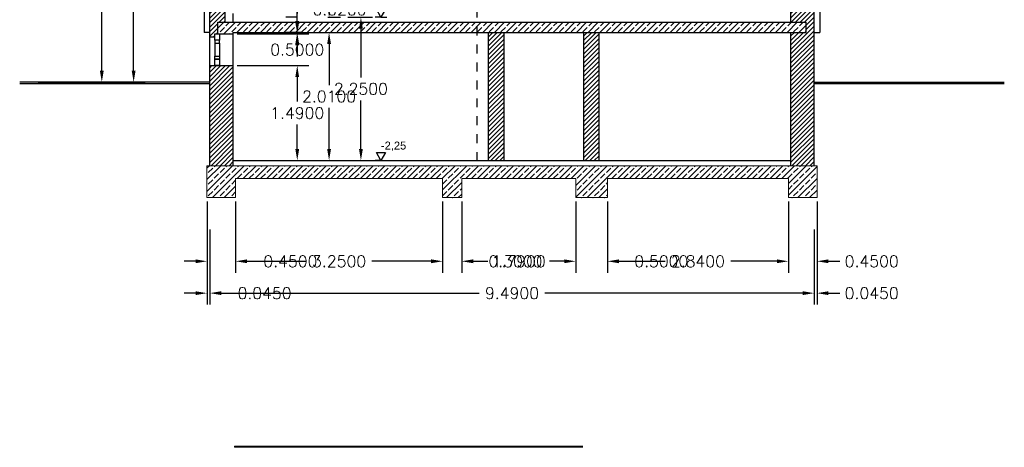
# Model space of a CAD drawing. Header units: millimetres. Extents: x 5 to 471, y 35 to 84.
# Tile 22 of 34: x 349.62 to 365.08, y 35.82 to 42.53. Entities that reach past the tile are written whole.
import ezdxf

# ---------------------------------------------------------------- set-up
doc = ezdxf.new("R2010")
doc.units = ezdxf.units.MM
doc.header["$MEASUREMENT"] = 0
doc.linetypes.add('Strichlinie', pattern=[0.282222, 0.141111, -0.141111])
for name, color, linetype in [('A_DE_DECKE', 7, 'Continuous'), ('P_BM_AUSSEN', 7, 'Continuous'), ('R_NT_FENSTER', 7, 'Continuous'), ('R_NT_HIDDEN', 7, 'Continuous'), ('R_TR_BODEN', 7, 'Continuous'), ('R_TR_HIDDEN', 7, 'Continuous'), ('R_TR_INNENWAND', 3, 'Continuous'), ('Schraffuren', 7, 'Continuous')]:
    doc.layers.add(name, color=color, linetype=linetype)
doc.styles.add('ERSTELLTER_STIL_2', font='ARIAL.TTF')
doc.styles.get("Standard").update_dxf_attribs({"font": 'txt', "bigfont": 'BIGFONT.SHX'})
doc.linetypes.add('Terrainlinie', pattern='A,0,[1,Bl.Nr. 2.0011.Shx,S=0.000793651,R=0,X=0,Y=-0.043301],-0.1,0', length=0.1)
doc.dimstyles.get("Standard").update_dxf_attribs({"dimtxt": 0.18, "dimasz": 0.18, "dimexe": 0.18, "dimexo": 0.0625, "dimgap": 0.09, "dimtad": 0, "dimtih": 1, "dimtoh": 1, "dimdec": 4, "dimzin": 0, "dimdsep": 46, "dimtxsty": 'Standard', "dimcen": 0.09, "dimadec": 0, "dimazin": 0, "dimtfac": 1, "dimtdec": 4, "dimtofl": 0, "dimtmove": 0, "dimatfit": 3, "dimfxl": 1, "dimtolj": 1, "dimtzin": 0, "dimarcsym": 0})
pattern_1 = [(45, (343.71282, 42.56851), (-0.0919239, 0.0919239), []), (45, (343.66686, 42.61447), (-0.0919239, 0.0919239), [0.0975, -0.0325])]
pattern_2 = [(45, (343.71282, 42.56851), (-0.03535534, 0.03535534), [])]

# ---------------------------------------------------------------- blocks, each defined once
blk = doc.blocks.new('Bemaßung_1_7', base_point=(355.294, 40.319))
at = {"layer": 'P_BM_AUSSEN', "linetype": 'Continuous'}
for p, q in [((355.294, 45.319), (355.201, 45.319)), ((355.294, 45.319), (355.222, 45.444)), ((355.222, 45.444), (355.367, 45.444)), ((355.367, 45.444), (355.294, 45.319)), ((355.294, 45.319), (355.388, 45.319)), ((355.294, 42.569), (355.222, 42.694)), ((355.222, 42.694), (355.367, 42.694)), ((355.367, 42.694), (355.294, 42.569)), ((355.294, 42.569), (355.201, 42.569)), ((355.294, 42.569), (355.388, 42.569)), ((355.294, 40.319), (355.222, 40.444)), ((355.222, 40.444), (355.367, 40.444)), ((355.367, 40.444), (355.294, 40.319)), ((355.294, 40.319), (355.201, 40.319)), ((355.294, 40.319), (355.388, 40.319))]:
    blk.add_line(p, q, dxfattribs=at)
at = {"layer": 'P_BM_AUSSEN', "char_height": 0.125, "attachment_point": 7, "style": 'ERSTELLTER_STIL_2'}
for s, insert in [('{+2,75}', (355.294, 45.469)), ('{±0,00}', (355.294, 42.719)), ('{-2,25}', (355.294, 40.469))]:
    blk.add_mtext(s, dxfattribs=dict(at, insert=insert))
blk = doc.blocks.new('*D295', base_point=(343.713, 42.569))
at = {"layer": 'Defpoints', "color": 0}
for p in [(354.71, 42.569), (354.98, 42.569), (354.506, 40.319)]:
    blk.add_point(p, dxfattribs=at)
at = {"layer": 'P_BM_AUSSEN', "color": 0, "linetype": 'Continuous', "lineweight": -2}
for p, q in [((354.772, 42.569), (355.16, 42.569)), ((354.98, 42.389), (354.98, 41.624)), ((354.98, 40.499), (354.98, 41.263)), ((354.568, 40.319), (355.16, 40.319))]:
    blk.add_line(p, q, dxfattribs=at)
at = {"layer": 'P_BM_AUSSEN', "color": 0}
for points in [[(355.01, 42.389), (354.95, 42.389), (354.98, 42.569)], [(354.95, 40.499), (355.01, 40.499), (354.98, 40.319)]]:
    blk.add_solid(points, dxfattribs=at)
at = {"layer": 'P_BM_AUSSEN', "color": 0, "insert": (354.98, 41.444), "char_height": 0.18, "attachment_point": 5}
blk.add_mtext('\\A1;2.2500', dxfattribs=at)
blk = doc.blocks.new('*D297', base_point=(343.713, 42.569))
at = {"layer": 'Defpoints', "color": 0}
for p in [(354.401, 42.329), (354.48, 42.329), (354.401, 40.319)]:
    blk.add_point(p, dxfattribs=at)
at = {"layer": 'P_BM_AUSSEN', "color": 0, "linetype": 'Continuous', "lineweight": -2}
for p, q in [((354.463, 42.329), (354.66, 42.329)), ((354.48, 42.149), (354.48, 41.504)), ((354.48, 40.499), (354.48, 41.144)), ((354.463, 40.319), (354.66, 40.319))]:
    blk.add_line(p, q, dxfattribs=at)
at = {"layer": 'P_BM_AUSSEN', "color": 0}
for points in [[(354.51, 42.149), (354.45, 42.149), (354.48, 42.329)], [(354.45, 40.499), (354.51, 40.499), (354.48, 40.319)]]:
    blk.add_solid(points, dxfattribs=at)
at = {"layer": 'P_BM_AUSSEN', "color": 0, "insert": (354.48, 41.324), "char_height": 0.18, "attachment_point": 5}
blk.add_mtext('\\A1;2.0100', dxfattribs=at)
blk = doc.blocks.new('*D298', base_point=(343.713, 42.569))
at = {"layer": 'Defpoints', "color": 0}
for p in [(354.401, 42.569), (354.48, 42.569), (354.401, 42.329)]:
    blk.add_point(p, dxfattribs=at)
at = {"layer": 'P_BM_AUSSEN', "color": 0, "linetype": 'Continuous', "lineweight": -2}
for p, q in [((354.48, 42.929), (354.66, 42.929)), ((354.48, 42.749), (354.48, 42.929)), ((354.463, 42.569), (354.66, 42.569)), ((354.463, 42.329), (354.66, 42.329)), ((354.48, 42.149), (354.48, 41.969))]:
    blk.add_line(p, q, dxfattribs=at)
at = {"layer": 'P_BM_AUSSEN', "color": 0}
for points in [[(354.45, 42.749), (354.51, 42.749), (354.48, 42.569)], [(354.51, 42.149), (354.45, 42.149), (354.48, 42.329)]]:
    blk.add_solid(points, dxfattribs=at)
at = {"layer": 'P_BM_AUSSEN', "color": 0, "insert": (355.159, 42.929), "char_height": 0.18, "attachment_point": 5}
blk.add_mtext('\\A1;0.2400', dxfattribs=at)
blk = doc.blocks.new('*D303', base_point=(343.713, 42.569))
at = {"layer": 'Defpoints', "color": 0}
for p in [(352.563, 39.739), (353.013, 39.739), (353.013, 38.739)]:
    blk.add_point(p, dxfattribs=at)
at = {"layer": 'P_BM_AUSSEN', "color": 0, "linetype": 'Continuous', "lineweight": -2}
for p, q in [((352.563, 39.676), (352.563, 38.559)), ((353.013, 39.676), (353.013, 38.559)), ((352.383, 38.739), (352.203, 38.739)), ((353.193, 38.739), (353.373, 38.739))]:
    blk.add_line(p, q, dxfattribs=at)
at = {"layer": 'P_BM_AUSSEN', "color": 0}
for points in [[(352.383, 38.709), (352.383, 38.769), (352.563, 38.739)], [(353.193, 38.769), (353.193, 38.709), (353.013, 38.739)]]:
    blk.add_solid(points, dxfattribs=at)
at = {"layer": 'P_BM_AUSSEN', "color": 0, "insert": (353.872, 38.739), "char_height": 0.18, "attachment_point": 5}
blk.add_mtext('\\A1;0.4500', dxfattribs=at)
blk = doc.blocks.new('*D304', base_point=(343.713, 42.569))
at = {"layer": 'Defpoints', "color": 0}
for p in [(353.013, 39.739), (356.263, 39.739), (356.263, 38.739)]:
    blk.add_point(p, dxfattribs=at)
at = {"layer": 'P_BM_AUSSEN', "color": 0, "linetype": 'Continuous', "lineweight": -2}
for p, q in [((353.013, 39.676), (353.013, 38.559)), ((356.263, 39.676), (356.263, 38.559)), ((353.193, 38.739), (354.123, 38.739)), ((356.083, 38.739), (355.152, 38.739))]:
    blk.add_line(p, q, dxfattribs=at)
at = {"layer": 'P_BM_AUSSEN', "color": 0}
for points in [[(353.193, 38.769), (353.193, 38.709), (353.013, 38.739)], [(356.083, 38.709), (356.083, 38.769), (356.263, 38.739)]]:
    blk.add_solid(points, dxfattribs=at)
at = {"layer": 'P_BM_AUSSEN', "color": 0, "insert": (354.638, 38.739), "char_height": 0.18, "attachment_point": 5}
blk.add_mtext('\\A1;3.2500', dxfattribs=at)
blk = doc.blocks.new('*D305', base_point=(343.713, 42.569))
at = {"layer": 'Defpoints', "color": 0}
for p in [(356.263, 39.739), (356.563, 39.739), (356.563, 38.739)]:
    blk.add_point(p, dxfattribs=at)
at = {"layer": 'P_BM_AUSSEN', "color": 0, "linetype": 'Continuous', "lineweight": -2}
for p, q in [((356.263, 39.676), (356.263, 38.559)), ((356.563, 39.676), (356.563, 38.559)), ((356.083, 38.739), (355.903, 38.739)), ((356.743, 38.739), (356.923, 38.739))]:
    blk.add_line(p, q, dxfattribs=at)
at = {"layer": 'P_BM_AUSSEN', "color": 0}
for points in [[(356.083, 38.709), (356.083, 38.769), (356.263, 38.739)], [(356.743, 38.769), (356.743, 38.709), (356.563, 38.739)]]:
    blk.add_solid(points, dxfattribs=at)
at = {"layer": 'P_BM_AUSSEN', "color": 0, "insert": (357.407, 38.739), "char_height": 0.18, "attachment_point": 5}
blk.add_mtext('\\A1;0.3000', dxfattribs=at)
blk = doc.blocks.new('*D306', base_point=(343.713, 42.569))
at = {"layer": 'Defpoints', "color": 0}
for p in [(356.563, 39.739), (358.353, 39.739), (358.353, 38.739)]:
    blk.add_point(p, dxfattribs=at)
at = {"layer": 'P_BM_AUSSEN', "color": 0, "linetype": 'Continuous', "lineweight": -2}
for p, q in [((356.563, 39.676), (356.563, 38.559)), ((358.353, 39.676), (358.353, 38.559)), ((356.743, 38.739), (356.974, 38.739)), ((358.173, 38.739), (357.942, 38.739))]:
    blk.add_line(p, q, dxfattribs=at)
at = {"layer": 'P_BM_AUSSEN', "color": 0}
for points in [[(356.743, 38.769), (356.743, 38.709), (356.563, 38.739)], [(358.173, 38.709), (358.173, 38.769), (358.353, 38.739)]]:
    blk.add_solid(points, dxfattribs=at)
at = {"layer": 'P_BM_AUSSEN', "color": 0, "insert": (357.458, 38.739), "char_height": 0.18, "attachment_point": 5}
blk.add_mtext('\\A1;1.7900', dxfattribs=at)
blk = doc.blocks.new('*D307', base_point=(343.713, 42.569))
at = {"layer": 'Defpoints', "color": 0}
for p in [(358.353, 39.739), (358.853, 39.739), (358.853, 38.739)]:
    blk.add_point(p, dxfattribs=at)
at = {"layer": 'P_BM_AUSSEN', "color": 0, "linetype": 'Continuous', "lineweight": -2}
for p, q in [((358.353, 39.676), (358.353, 38.559)), ((358.853, 39.676), (358.853, 38.559)), ((358.173, 38.739), (357.993, 38.739)), ((359.033, 38.739), (359.213, 38.739))]:
    blk.add_line(p, q, dxfattribs=at)
at = {"layer": 'P_BM_AUSSEN', "color": 0}
for points in [[(358.173, 38.709), (358.173, 38.769), (358.353, 38.739)], [(359.033, 38.769), (359.033, 38.709), (358.853, 38.739)]]:
    blk.add_solid(points, dxfattribs=at)
at = {"layer": 'P_BM_AUSSEN', "color": 0, "insert": (359.697, 38.739), "char_height": 0.18, "attachment_point": 5}
blk.add_mtext('\\A1;0.5000', dxfattribs=at)
blk = doc.blocks.new('*D308', base_point=(343.713, 42.569))
at = {"layer": 'Defpoints', "color": 0}
for p in [(358.853, 39.739), (361.693, 39.739), (361.693, 38.739)]:
    blk.add_point(p, dxfattribs=at)
at = {"layer": 'P_BM_AUSSEN', "color": 0, "linetype": 'Continuous', "lineweight": -2}
for p, q in [((358.853, 39.676), (358.853, 38.559)), ((361.693, 39.676), (361.693, 38.559)), ((359.033, 38.739), (359.759, 38.739)), ((361.513, 38.739), (360.787, 38.739))]:
    blk.add_line(p, q, dxfattribs=at)
at = {"layer": 'P_BM_AUSSEN', "color": 0}
for points in [[(359.033, 38.769), (359.033, 38.709), (358.853, 38.739)], [(361.513, 38.709), (361.513, 38.769), (361.693, 38.739)]]:
    blk.add_solid(points, dxfattribs=at)
at = {"layer": 'P_BM_AUSSEN', "color": 0, "insert": (360.273, 38.739), "char_height": 0.18, "attachment_point": 5}
blk.add_mtext('\\A1;2.8400', dxfattribs=at)
blk = doc.blocks.new('*D309', base_point=(343.713, 42.569))
at = {"layer": 'Defpoints', "color": 0}
for p in [(361.693, 39.739), (362.143, 39.739), (362.143, 38.739)]:
    blk.add_point(p, dxfattribs=at)
at = {"layer": 'P_BM_AUSSEN', "color": 0, "linetype": 'Continuous', "lineweight": -2}
for p, q in [((361.693, 39.676), (361.693, 38.559)), ((362.143, 39.676), (362.143, 38.559)), ((361.513, 38.739), (361.333, 38.739)), ((362.323, 38.739), (362.503, 38.739))]:
    blk.add_line(p, q, dxfattribs=at)
at = {"layer": 'P_BM_AUSSEN', "color": 0}
for points in [[(361.513, 38.709), (361.513, 38.769), (361.693, 38.739)], [(362.323, 38.769), (362.323, 38.709), (362.143, 38.739)]]:
    blk.add_solid(points, dxfattribs=at)
at = {"layer": 'P_BM_AUSSEN', "color": 0, "insert": (363.002, 38.739), "char_height": 0.18, "attachment_point": 5}
blk.add_mtext('\\A1;0.4500', dxfattribs=at)
blk = doc.blocks.new('*D310', base_point=(343.713, 42.569))
at = {"layer": 'Defpoints', "color": 0}
for p in [(352.608, 40.39), (352.563, 40.239), (352.608, 38.239)]:
    blk.add_point(p, dxfattribs=at)
at = {"layer": 'P_BM_AUSSEN', "color": 0, "linetype": 'Continuous', "lineweight": -2}
for p, q in [((352.563, 39.239), (352.563, 38.059)), ((352.608, 39.239), (352.608, 38.059)), ((352.383, 38.239), (352.203, 38.239)), ((352.788, 38.239), (352.968, 38.239))]:
    blk.add_line(p, q, dxfattribs=at)
at = {"layer": 'P_BM_AUSSEN', "color": 0}
for points in [[(352.383, 38.209), (352.383, 38.269), (352.563, 38.239)], [(352.788, 38.269), (352.788, 38.209), (352.608, 38.239)]]:
    blk.add_solid(points, dxfattribs=at)
at = {"layer": 'P_BM_AUSSEN', "color": 0, "insert": (353.467, 38.239), "char_height": 0.18, "attachment_point": 5}
blk.add_mtext('\\A1;0.0450', dxfattribs=at)
blk = doc.blocks.new('*D311', base_point=(343.713, 42.569))
at = {"layer": 'Defpoints', "color": 0}
for p in [(352.608, 40.39), (362.098, 40.408), (362.098, 38.239)]:
    blk.add_point(p, dxfattribs=at)
at = {"layer": 'P_BM_AUSSEN', "color": 0, "linetype": 'Continuous', "lineweight": -2}
for p, q in [((352.608, 39.239), (352.608, 38.059)), ((362.098, 39.239), (362.098, 38.059)), ((352.788, 38.239), (356.839, 38.239)), ((361.918, 38.239), (357.867, 38.239))]:
    blk.add_line(p, q, dxfattribs=at)
at = {"layer": 'P_BM_AUSSEN', "color": 0}
for points in [[(352.788, 38.269), (352.788, 38.209), (352.608, 38.239)], [(361.918, 38.209), (361.918, 38.269), (362.098, 38.239)]]:
    blk.add_solid(points, dxfattribs=at)
at = {"layer": 'P_BM_AUSSEN', "color": 0, "insert": (357.353, 38.239), "char_height": 0.18, "attachment_point": 5}
blk.add_mtext('\\A1;9.4900', dxfattribs=at)
blk = doc.blocks.new('*D312', base_point=(343.713, 42.569))
at = {"layer": 'Defpoints', "color": 0}
for p in [(362.098, 40.408), (362.143, 40.239), (362.143, 38.239)]:
    blk.add_point(p, dxfattribs=at)
at = {"layer": 'P_BM_AUSSEN', "color": 0, "linetype": 'Continuous', "lineweight": -2}
for p, q in [((362.098, 39.239), (362.098, 38.059)), ((362.143, 39.239), (362.143, 38.059)), ((361.918, 38.239), (361.738, 38.239)), ((362.323, 38.239), (362.503, 38.239))]:
    blk.add_line(p, q, dxfattribs=at)
at = {"layer": 'P_BM_AUSSEN', "color": 0}
for points in [[(361.918, 38.209), (361.918, 38.269), (362.098, 38.239)], [(362.323, 38.269), (362.323, 38.209), (362.143, 38.239)]]:
    blk.add_solid(points, dxfattribs=at)
at = {"layer": 'P_BM_AUSSEN', "color": 0, "insert": (363.002, 38.239), "char_height": 0.18, "attachment_point": 5}
blk.add_mtext('\\A1;0.0450', dxfattribs=at)
blk = doc.blocks.new('*D313', base_point=(343.713, 42.569))
at = {"layer": 'Defpoints', "color": 0}
for p in [(352.973, 41.809), (353.98, 41.809), (352.973, 40.319)]:
    blk.add_point(p, dxfattribs=at)
at = {"layer": 'P_BM_AUSSEN', "color": 0, "linetype": 'Continuous', "lineweight": -2}
for p, q in [((353.035, 41.809), (354.16, 41.809)), ((353.98, 41.629), (353.98, 41.244)), ((353.98, 40.499), (353.98, 40.884)), ((353.035, 40.319), (354.16, 40.319))]:
    blk.add_line(p, q, dxfattribs=at)
at = {"layer": 'P_BM_AUSSEN', "color": 0}
for points in [[(354.01, 41.629), (353.95, 41.629), (353.98, 41.809)], [(353.95, 40.499), (354.01, 40.499), (353.98, 40.319)]]:
    blk.add_solid(points, dxfattribs=at)
at = {"layer": 'P_BM_AUSSEN', "color": 0, "insert": (353.98, 41.064), "char_height": 0.18, "attachment_point": 5}
blk.add_mtext('\\A1;1.4900', dxfattribs=at)
blk = doc.blocks.new('*D314', base_point=(343.713, 42.569))
at = {"layer": 'Defpoints', "color": 0}
for p in [(352.973, 42.309), (353.98, 42.309), (352.973, 41.809)]:
    blk.add_point(p, dxfattribs=at)
at = {"layer": 'P_BM_AUSSEN', "color": 0, "linetype": 'Continuous', "lineweight": -2}
for p, q in [((353.98, 42.489), (353.98, 42.669)), ((353.035, 42.309), (354.16, 42.309)), ((353.035, 41.809), (354.16, 41.809)), ((353.98, 41.629), (353.98, 41.449))]:
    blk.add_line(p, q, dxfattribs=at)
at = {"layer": 'P_BM_AUSSEN', "color": 0}
for points in [[(353.95, 42.489), (354.01, 42.489), (353.98, 42.309)], [(354.01, 41.629), (353.95, 41.629), (353.98, 41.809)]]:
    blk.add_solid(points, dxfattribs=at)
at = {"layer": 'P_BM_AUSSEN', "color": 0, "insert": (353.98, 42.059), "char_height": 0.18, "attachment_point": 5}
blk.add_mtext('\\A1;0.5000', dxfattribs=at)
blk = doc.blocks.new('*D315', base_point=(343.713, 42.569))
at = {"layer": 'Defpoints', "color": 0}
for p in [(352.973, 42.309), (353.98, 42.329), (354.117, 42.329)]:
    blk.add_point(p, dxfattribs=at)
at = {"layer": 'P_BM_AUSSEN', "color": 0, "linetype": 'Continuous', "lineweight": -2}
for p, q in [((353.98, 42.689), (354.16, 42.689)), ((353.98, 42.509), (353.98, 42.689)), ((353.035, 42.309), (354.16, 42.309)), ((354.054, 42.329), (353.8, 42.329)), ((353.98, 42.129), (353.98, 41.949))]:
    blk.add_line(p, q, dxfattribs=at)
at = {"layer": 'P_BM_AUSSEN', "color": 0}
for points in [[(353.95, 42.509), (354.01, 42.509), (353.98, 42.329)], [(354.01, 42.129), (353.95, 42.129), (353.98, 42.309)]]:
    blk.add_solid(points, dxfattribs=at)
at = {"layer": 'P_BM_AUSSEN', "color": 0, "insert": (354.644, 42.689), "char_height": 0.18, "attachment_point": 5}
blk.add_mtext('\\A1;0.0200', dxfattribs=at)
blk = doc.blocks.new('*D316', base_point=(343.713, 42.569))
at = {"layer": 'Defpoints', "color": 0}
for p in [(353.98, 42.569), (354.029, 42.569), (354.117, 42.329)]:
    blk.add_point(p, dxfattribs=at)
at = {"layer": 'P_BM_AUSSEN', "color": 0, "linetype": 'Continuous', "lineweight": -2}
for p, q in [((353.98, 42.929), (354.16, 42.929)), ((353.98, 42.749), (353.98, 42.929)), ((353.966, 42.569), (353.8, 42.569)), ((354.054, 42.329), (353.8, 42.329)), ((353.98, 42.149), (353.98, 41.969))]:
    blk.add_line(p, q, dxfattribs=at)
at = {"layer": 'P_BM_AUSSEN', "color": 0}
for points in [[(353.95, 42.749), (354.01, 42.749), (353.98, 42.569)], [(354.01, 42.149), (353.95, 42.149), (353.98, 42.329)]]:
    blk.add_solid(points, dxfattribs=at)
at = {"layer": 'P_BM_AUSSEN', "color": 0, "insert": (354.659, 42.929), "char_height": 0.18, "attachment_point": 5}
blk.add_mtext('\\A1;0.2400', dxfattribs=at)
blk = doc.blocks.new('*D333', base_point=(343.713, 42.569))
at = {"layer": 'Defpoints', "color": 0}
for p in [(351.031, 48.29), (351.411, 48.29), (349.621, 41.549)]:
    blk.add_point(p, dxfattribs=at)
at = {"layer": 'P_BM_AUSSEN', "color": 0, "linetype": 'Continuous', "lineweight": -2}
for p, q in [((351.093, 48.29), (351.591, 48.29)), ((351.411, 48.11), (351.411, 45.099)), ((351.411, 41.729), (351.411, 44.739)), ((350.411, 41.549), (351.591, 41.549))]:
    blk.add_line(p, q, dxfattribs=at)
at = {"layer": 'P_BM_AUSSEN', "color": 0}
for points in [[(351.441, 48.11), (351.381, 48.11), (351.411, 48.29)], [(351.381, 41.729), (351.441, 41.729), (351.411, 41.549)]]:
    blk.add_solid(points, dxfattribs=at)
at = {"layer": 'P_BM_AUSSEN', "color": 0, "insert": (351.411, 44.919), "char_height": 0.18, "attachment_point": 5}
blk.add_mtext('\\A1;6.7416', dxfattribs=at)
blk = doc.blocks.new('*D335', base_point=(343.713, 42.569))
at = {"layer": 'Defpoints', "color": 0}
for p in [(350.911, 51.109), (351.625, 51.109), (349.621, 41.549)]:
    blk.add_point(p, dxfattribs=at)
at = {"layer": 'P_BM_AUSSEN', "color": 0, "linetype": 'Continuous', "lineweight": -2}
for p, q in [((351.563, 51.109), (350.731, 51.109)), ((350.911, 50.929), (350.911, 46.509)), ((350.911, 41.729), (350.911, 46.149)), ((349.911, 41.549), (351.091, 41.549))]:
    blk.add_line(p, q, dxfattribs=at)
at = {"layer": 'P_BM_AUSSEN', "color": 0}
for points in [[(350.941, 50.929), (350.881, 50.929), (350.911, 51.109)], [(350.881, 41.729), (350.941, 41.729), (350.911, 41.549)]]:
    blk.add_solid(points, dxfattribs=at)
at = {"layer": 'P_BM_AUSSEN', "color": 0, "insert": (350.911, 46.329), "char_height": 0.18, "attachment_point": 5}
blk.add_mtext('\\A1;9.5610', dxfattribs=at)

msp = doc.modelspace()

# ---------------------------------------------------------------- hatches: boundary and pattern name
at = {"layer": 'Schraffuren', "linetype": 'Continuous'}
h = msp.add_hatch(dxfattribs=at)
h.set_pattern_fill('MW_HLZ_0007', color=256, style=0, pattern_type=2)
h.set_pattern_definition(pattern_2)
h.paths.add_polyline_path([(362.09782, 43.86851), (361.73282, 43.86851), (361.73282, 42.48851), (361.97282, 42.48851), (361.97282, 42.32851), (361.73282, 42.32851), (361.73282, 40.23851), (362.09782, 40.23851)], flags=0)
h = msp.add_hatch(dxfattribs=at)
h.set_pattern_fill('MW_HLZ_0007', color=256, style=0, pattern_type=2)
h.set_pattern_definition(pattern_2)
h.paths.add_polyline_path([(352.84782, 43.32851), (352.60782, 43.32851), (352.60782, 42.25851), (352.68782, 42.25851), (352.68782, 42.30851), (352.73282, 42.30851), (352.73282, 42.48851), (352.84782, 42.48851)], flags=0)
h = msp.add_hatch(dxfattribs=at)
h.set_pattern_fill('Beton__Stahlbeton_0007', color=256, style=0, pattern_type=2)
h.set_pattern_definition(pattern_1)
h.paths.add_polyline_path([(361.97282, 42.32851), (361.97282, 42.48851), (352.73282, 42.48851), (352.73282, 42.30851), (352.75782, 42.30851), (352.97282, 42.30851), (352.97282, 42.32851)], flags=0)
h = msp.add_hatch(dxfattribs=at)
h.set_pattern_fill('MW_HLZ_0007', color=256, style=0, pattern_type=2)
h.set_pattern_definition(pattern_2)
h.paths.add_polyline_path([(357.22282, 40.31851), (357.22282, 42.32851), (356.98282, 42.32851), (356.98282, 40.31851)], flags=0)
h = msp.add_hatch(dxfattribs=at)
h.set_pattern_fill('MW_HLZ_0007', color=256, style=0, pattern_type=2)
h.set_pattern_definition(pattern_2)
h.paths.add_polyline_path([(358.72282, 42.32851), (358.48282, 42.32851), (358.48282, 40.31851), (358.72282, 40.31851)], flags=0)
h = msp.add_hatch(dxfattribs=at)
h.set_pattern_fill('MW_HLZ_0007', color=256, style=0, pattern_type=2)
h.set_pattern_definition(pattern_2)
h.paths.add_polyline_path([(352.97282, 41.80851), (352.60782, 41.80851), (352.60782, 40.23851), (352.97282, 40.23851)], flags=0)
h = msp.add_hatch(dxfattribs=at)
h.set_pattern_fill('Beton__Stahlbeton_0007', color=256, style=0, pattern_type=2)
h.set_pattern_definition(pattern_1)
h.paths.add_polyline_path([(353.01282, 39.73851), (353.01282, 40.03851), (356.26282, 40.03851), (356.26282, 39.73851), (356.56282, 39.73851), (356.56282, 40.03851), (358.35282, 40.03851), (358.35282, 39.73851), (358.85282, 39.73851), (358.85282, 40.03851), (361.69282, 40.03851), (361.69282, 39.73851), (362.14282, 39.73851), (362.14282, 40.23851), (352.56282, 40.23851), (352.56282, 39.73851)], flags=0)

# ---------------------------------------------------------------- linework, layer by layer
at = {"layer": 'A_DE_DECKE', "linetype": 'Continuous'}
for p, q in [((352.99282, 35.84118), (352.99282, 35.82118)), ((352.99282, 35.84118), (358.46282, 35.84118)), ((358.46282, 35.82118), (352.99282, 35.82118))]:
    msp.add_line(p, q, dxfattribs=at)
at = {"layer": 'R_NT_FENSTER', "linetype": 'Continuous'}
for p, q in [((352.60782, 41.80851), (352.60782, 42.25851)), ((352.68782, 42.30851), (352.75782, 42.30851)), ((352.68782, 42.20851), (352.68782, 42.30851)), ((352.75782, 42.30851), (352.75782, 42.20851)), ((352.97282, 41.80851), (352.97282, 42.30851)), ((352.75782, 42.20851), (352.68782, 42.20851)), ((352.75782, 42.20851), (352.68782, 42.20851)), ((352.68782, 42.20851), (352.68782, 42.15851)), ((352.68782, 42.15851), (352.75782, 42.15851)), ((352.68782, 42.15851), (352.68782, 41.95851)), ((352.75782, 42.15851), (352.75782, 42.20851)), ((352.75782, 42.15851), (352.75782, 41.95851)), ((352.68782, 41.95851), (352.75782, 41.95851)), ((352.68782, 41.90851), (352.68782, 41.95851)), ((352.68782, 41.90851), (352.75782, 41.90851)), ((352.68782, 41.80851), (352.68782, 41.90851)), ((352.75782, 41.90851), (352.68782, 41.90851)), ((352.75782, 41.95851), (352.75782, 41.90851)), ((352.75782, 41.90851), (352.75782, 41.80851)), ((352.75782, 41.80851), (352.68782, 41.80851))]:
    msp.add_line(p, q, dxfattribs=at)
at = {"layer": 'R_NT_HIDDEN', "linetype": 'Continuous'}
for p, q in [((352.51782, 47.96655), (352.51782, 42.32851)), ((362.18782, 47.96655), (362.18782, 42.32851)), ((352.60782, 42.32851), (352.51782, 42.32851)), ((362.09782, 42.32851), (362.18782, 42.32851))]:
    msp.add_line(p, q, dxfattribs=at)
at = {"layer": 'R_NT_HIDDEN', "linetype": 'Strichlinie'}
msp.add_line((356.80282, 48.06851), (356.80282, 40.31851), dxfattribs=at)
at = {"layer": 'R_TR_BODEN', "linetype": 'Continuous'}
for p, q in [((352.60782, 41.54851), (349.62122, 41.54851)), ((362.09782, 41.54851), (365.08441, 41.54851))]:
    msp.add_line(p, q, dxfattribs=at)
at = {"layer": 'R_TR_BODEN', "linetype": 'Terrainlinie'}
for p, q in [((349.62122, 41.52851), (352.60782, 41.52851)), ((362.09782, 41.52851), (365.08441, 41.52851))]:
    msp.add_line(p, q, dxfattribs=at)
at = {"layer": 'R_TR_HIDDEN', "linetype": 'Continuous'}
for p, q in [((361.73282, 42.48851), (361.73282, 43.86851)), ((362.09782, 40.23851), (362.09782, 43.86851)), ((352.60782, 42.25851), (352.60782, 43.32851)), ((352.84782, 42.48851), (352.84782, 43.32851)), ((352.97282, 42.48851), (352.97282, 42.62851)), ((352.73282, 42.48851), (361.97282, 42.48851)), ((352.73282, 42.30851), (352.73282, 42.48851)), ((361.97282, 42.32851), (361.97282, 42.48851)), ((352.60782, 42.25851), (352.68782, 42.25851)), ((352.68782, 42.25851), (352.68782, 42.30851)), ((352.68782, 42.30851), (352.97282, 42.30851)), ((352.68782, 42.30851), (352.75782, 42.30851)), ((352.68782, 42.30851), (352.75782, 42.30851)), ((352.97282, 42.30851), (352.97282, 42.32851)), ((352.97282, 42.32851), (361.97282, 42.32851)), ((356.98282, 40.31851), (356.98282, 42.32851)), ((357.22282, 42.32851), (357.22282, 40.31851)), ((358.48282, 40.31851), (358.48282, 42.32851)), ((358.72282, 40.31851), (358.72282, 42.32851)), ((361.73282, 40.23851), (361.73282, 42.32851)), ((352.60782, 41.80851), (352.97282, 41.80851)), ((352.60782, 40.23851), (352.60782, 41.80851)), ((352.68782, 41.80851), (352.75782, 41.80851)), ((352.68782, 41.80851), (352.75782, 41.80851)), ((352.97282, 40.23851), (352.97282, 41.80851)), ((352.97282, 40.31851), (361.73282, 40.31851))]:
    msp.add_line(p, q, dxfattribs=at)
at = {"layer": 'R_TR_INNENWAND', "linetype": 'Continuous'}
for p, q in [((357.22252, 42.32851), (357.22262, 42.32851)), ((357.22252, 40.31851), (357.22262, 40.31851)), ((357.22282, 40.31851), (357.22262, 40.31851))]:
    msp.add_line(p, q, dxfattribs=at)
at = {"layer": 'Schraffuren', "color": 255, "linetype": 'Continuous', "lineweight": 18, "flags": 128}
for points in [[(362.09782, 43.86851), (361.73282, 43.86851), (361.73282, 42.48851), (361.97282, 42.48851), (361.97282, 42.32851), (361.73282, 42.32851), (361.73282, 40.23851), (362.09782, 40.23851)], [(352.84782, 43.32851), (352.60782, 43.32851), (352.60782, 42.25851), (352.68782, 42.25851), (352.68782, 42.30851), (352.73282, 42.30851), (352.73282, 42.48851), (352.84782, 42.48851)], [(361.97282, 42.32851), (361.97282, 42.48851), (352.73282, 42.48851), (352.73282, 42.30851), (352.75782, 42.30851), (352.97282, 42.30851), (352.97282, 42.32851)], [(357.22282, 40.31851), (357.22282, 42.32851), (356.98282, 42.32851), (356.98282, 40.31851)], [(358.72282, 42.32851), (358.48282, 42.32851), (358.48282, 40.31851), (358.72282, 40.31851)], [(352.97282, 41.80851), (352.60782, 41.80851), (352.60782, 40.23851), (352.97282, 40.23851)], [(353.01282, 39.73851), (353.01282, 40.03851), (356.26282, 40.03851), (356.26282, 39.73851), (356.56282, 39.73851), (356.56282, 40.03851), (358.35282, 40.03851), (358.35282, 39.73851), (358.85282, 39.73851), (358.85282, 40.03851), (361.69282, 40.03851), (361.69282, 39.73851), (362.14282, 39.73851), (362.14282, 40.23851), (352.56282, 40.23851), (352.56282, 39.73851)]]:
    msp.add_lwpolyline(points, close=True, dxfattribs=at)

# ---------------------------------------------------------------- block references
at = {"layer": 'P_BM_AUSSEN', "linetype": 'Continuous'}
msp.add_blockref('Bemaßung_1_7', (355.29443, 40.31851), dxfattribs=at)

# ---------------------------------------------------------------- dimensions: what is measured, and where the dimension line sits
for base, p1, p2, picture, middle in [((350.91117, 51.10947), (349.62122, 41.54851), (351.62546, 51.10947), '*D335', (350.91117, 46.32899)), ((351.41117, 48.29013), (349.62122, 41.54851), (351.03086, 48.29013), '*D333', (351.41117, 44.91932)), ((353.98039, 42.56851), (354.11692, 42.32851), (354.02857, 42.56851), '*D316', (354.65914, 42.92851)), ((354.48039, 42.56851), (354.40062, 42.32851), (354.40062, 42.56851), '*D298', (355.15914, 42.92851)), ((353.98039, 42.32851), (352.97282, 42.30851), (354.11692, 42.32851), '*D315', (354.64414, 42.68851)), ((353.98039, 42.30851), (352.97282, 41.80851), (352.97282, 42.30851), '*D314', (353.98039, 42.05851)), ((354.98039, 42.56851), (354.50581, 40.31851), (354.70957, 42.56851), '*D295', (354.98039, 41.44351)), ((354.48039, 42.32851), (354.40062, 40.31851), (354.40062, 42.32851), '*D297', (354.48039, 41.32351)), ((353.98039, 41.80851), (352.97282, 40.31851), (352.97282, 41.80851), '*D313', (353.98039, 41.06351))]:
    dim = msp.add_linear_dim(base=base, p1=p1, p2=p2, angle=90, dimstyle='Standard', override={"dimfxlon": 1}, dxfattribs=at)
    dim.commit()
    dim.dimension.update_dxf_attribs({"geometry": picture, "text_midpoint": middle})
for base, p1, p2, picture, middle in [((352.60782, 38.23851), (352.56282, 40.23851), (352.60782, 40.39028), '*D310', (353.46719, 38.23851)), ((362.09782, 38.23851), (352.60782, 40.39028), (362.09782, 40.40784), '*D311', (357.35282, 38.23851)), ((362.14282, 38.23851), (362.09782, 40.40784), (362.14282, 40.23851), '*D312', (363.00219, 38.23851)), ((353.01282, 38.73851), (352.56282, 39.73851), (353.01282, 39.73851), '*D303', (353.87219, 38.73851)), ((356.26282, 38.73851), (353.01282, 39.73851), (356.26282, 39.73851), '*D304', (354.63782, 38.73851)), ((356.56282, 38.73851), (356.26282, 39.73851), (356.56282, 39.73851), '*D305', (357.40657, 38.73851)), ((358.35282, 38.73851), (356.56282, 39.73851), (358.35282, 39.73851), '*D306', (357.45782, 38.73851)), ((358.85282, 38.73851), (358.35282, 39.73851), (358.85282, 39.73851), '*D307', (359.69719, 38.73851)), ((361.69282, 38.73851), (358.85282, 39.73851), (361.69282, 39.73851), '*D308', (360.27282, 38.73851)), ((362.14282, 38.73851), (361.69282, 39.73851), (362.14282, 39.73851), '*D309', (363.00219, 38.73851))]:
    dim = msp.add_linear_dim(base=base, p1=p1, p2=p2, dimstyle='Standard', override={"dimfxlon": 1}, dxfattribs=at)
    dim.commit()
    dim.dimension.update_dxf_attribs({"geometry": picture, "text_midpoint": middle})

doc.saveas('drawing.dxf')
